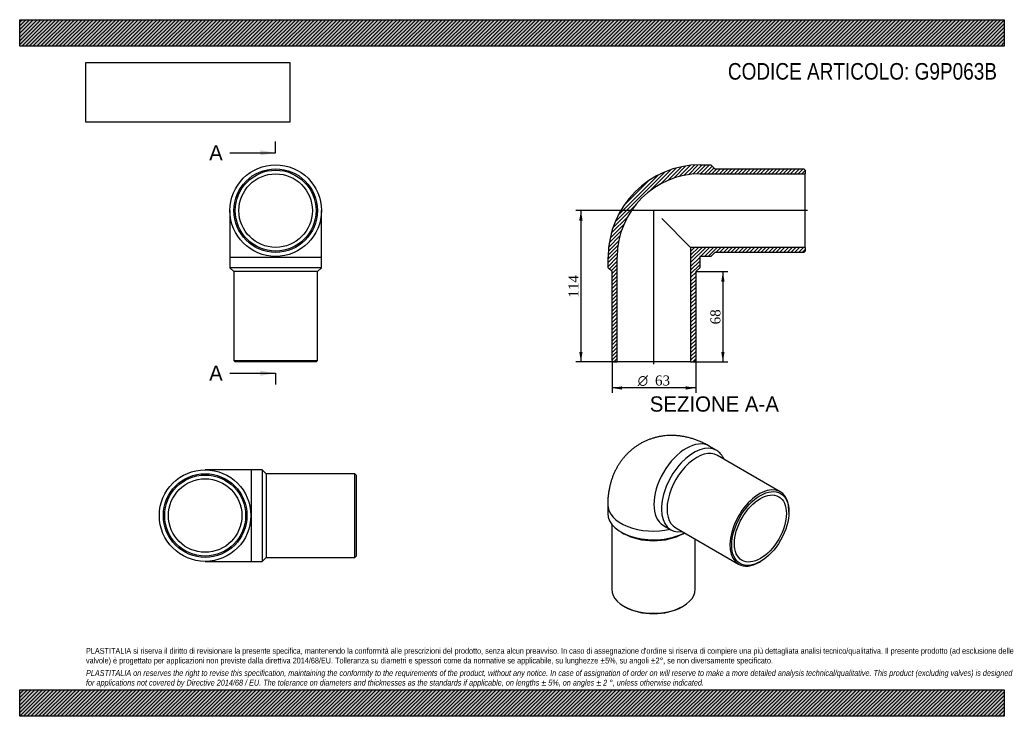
# Model space of a CAD drawing. Header units: millimetres. Extents: x 0 to 742, y 0 to 525.
import ezdxf
from ezdxf.enums import TextEntityAlignment as Align
from ezdxf.lldxf.tags import DXFTag

# ---------------------------------------------------------------- set-up
doc = ezdxf.new("R2010")
doc.units = ezdxf.units.MM
doc.header["$LTSCALE"] = 2.5
for name, color, linetype in [('Default', 7, 'Continuous'), ('DV4_Default', 7, 'Continuous'), ('G9P063B', 7, 'Continuous')]:
    doc.layers.add(name, color=color, linetype=linetype)
doc.styles.add('SEACAD_Solid_Edge_ANSI', font='seans.ttf')
doc.styles.add('SEACAD_Solid_Edge_ANSI1_Symbols', font='semeca1.ttf')
doc.styles.add('SEACAD_Times_New_Roman', font='times.ttf')
tags = doc.linetypes.add('CENTER2', pattern=[28.575, 19.05, -3.175, 3.175, -3.175]).pattern_tags.tags
tags[10:11] = [DXFTag(74, 4), DXFTag(75, 0), DXFTag(340, '0'), DXFTag(46, 0.0), DXFTag(50, 0.0), DXFTag(44, 0.0), DXFTag(45, 0.0)]
tags[8:9] = [DXFTag(74, 4), DXFTag(75, 0), DXFTag(340, '0'), DXFTag(46, 0.0), DXFTag(50, 0.0), DXFTag(44, 0.0), DXFTag(45, 0.0)]
tags[6:7] = [DXFTag(74, 4), DXFTag(75, 0), DXFTag(340, '0'), DXFTag(46, 0.0), DXFTag(50, 0.0), DXFTag(44, 0.0), DXFTag(45, 0.0)]
tags[4:5] = [DXFTag(74, 4), DXFTag(75, 0), DXFTag(340, '0'), DXFTag(46, 0.0), DXFTag(50, 0.0), DXFTag(44, 0.0), DXFTag(45, 0.0)]
doc.dimstyles.new('ANSImm', dxfattribs={"dimtxt": 7.5, "dimasz": 7.5, "dimexe": 3.75, "dimexo": 0, "dimgap": 1.875, "dimtad": 1, "dimdsep": 46, "dimtxsty": 'SEACAD_Times_New_Roman', "dimblk1": '_SE_FILLED', "dimblk2": '_SE_FILLED', "dimsah": 1, "dimcen": 3.75, "dimazin": 0, "dimtfac": 0.85, "dimtdec": 3, "dimtofl": 0, "dimtmove": 0, "dimatfit": 3, "dimfxl": 1, "dimarcsym": 0})
picture_1 = doc.add_image_def('image1.jpg', size_in_pixel=(4302, 1260))

# ---------------------------------------------------------------- blocks, each defined once
blk = doc.blocks.new('SE')
at = {"layer": 'G9P063B', "color": 7, "linetype": 'Continuous'}
for p, q in [((158.52, 381.11), (158.52, 346.11)), ((227.52, 346.11), (227.52, 381.11)), ((158.52, 346.11), (227.52, 346.11)), ((158.52, 346.11), (158.52, 338.11)), ((227.52, 338.11), (227.52, 346.11)), ((227.52, 338.11), (158.52, 338.11)), ((158.52, 338.11), (161.52, 335.11)), ((224.52, 335.11), (161.52, 335.11)), ((161.52, 335.11), (161.52, 268.11)), ((224.52, 335.11), (227.52, 338.11)), ((224.52, 268.11), (224.52, 335.11)), ((161.52, 268.11), (224.52, 268.11)), ((161.52, 268.11), (162.52, 267.11)), ((223.52, 267.11), (224.52, 268.11)), ((223.52, 267.11), (162.52, 267.11))]:
    blk.add_line(p, q, dxfattribs=at)
for radius in [34.5, 31.5, 30.5, 27.7]:
    blk.add_circle((193.02, 381.11), radius, dxfattribs=at)
blk = doc.blocks.new('SE1')
at = {"layer": 'G9P063B', "color": 7, "linetype": 'Continuous'}
for p, q in [((525.59, 200.38), (519.94, 203.65)), ((573.59, 169.21), (526.21, 196.56)), ((443.44, 159.48), (443.44, 152.95)), ((580.11, 153.97), (580.11, 154.79)), ((446.44, 144.83), (446.44, 95.8)), ((485.44, 143.89), (491.09, 140.63)), ((494.71, 142), (542.09, 114.65)), ((453.54, 138.87), (455.66, 137.64)), ((500.21, 137.64), (501.24, 138.23)), ((509.44, 95.8), (509.44, 133.5)), ((557.84, 116.21), (558.55, 116.62)), ((455.66, 82.94), (456.37, 82.53)), ((499.5, 82.53), (500.21, 82.94))]:
    blk.add_line(p, q, dxfattribs=at)
for centre, major_axis, start_param, end_param in [((502.69, 173.77), (-17.25, -29.88), 3.141593, 6.283185), ((508.34, 170.5), (17.25, 29.88), 0, 3.561704), ((510.46, 169.28), (15.75, 27.28), 0, 3.141593), ((508.34, 170.5), (17.25, 29.88), 5.863074, 6.283185), ((557.84, 141.93), (-15.75, -27.28), 2.356194, 6.283185), ((477.94, 159.48), (-34.5, 0), 0.000008, 1.944982), ((477.94, 152.95), (34.5, 0), 3.141593, 5.45291), ((477.94, 150.5), (31.5, 0), 3.926991, 5.497787), ((557.84, 141.93), (-15.75, -27.28), 0, 0.785398), ((477.94, 95.8), (-31.5, 0), 0, 3.141593), ((477.94, 94.98), (30.5, 0), 3.926991, 5.497787)]:
    blk.add_ellipse(centre, major_axis=major_axis, ratio=0.57735, start_param=start_param, end_param=end_param, dxfattribs=at)
for major_axis in [(15.25, 26.41), (13.85, 23.99)]:
    blk.add_ellipse((558.55, 141.52), major_axis=major_axis, ratio=0.57735, dxfattribs=at)
blk.add_open_spline([(519.94, 203.65), (519.34, 203.99), (518.04, 204.72), (515.71, 205.91), (513.1, 207.1), (510.45, 208.17), (507.78, 209.09), (505.11, 209.87), (502.44, 210.51), (499.77, 211.01), (497.12, 211.37), (494.49, 211.58), (491.87, 211.67), (489.29, 211.61), (486.73, 211.42), (484.21, 211.1), (481.73, 210.66), (479.29, 210.08), (476.91, 209.38), (474.57, 208.56), (472.3, 207.63), (470.09, 206.57), (467.94, 205.41), (465.86, 204.14), (463.86, 202.76), (461.94, 201.28), (460.09, 199.71), (458.34, 198.04), (456.67, 196.29), (455.09, 194.45), (453.6, 192.52), (452.2, 190.52), (450.9, 188.44), (449.7, 186.28), (448.6, 184.06), (447.6, 181.77), (446.7, 179.4), (445.91, 176.98), (445.22, 174.49), (444.64, 171.94), (444.17, 169.33), (443.81, 166.66), (443.57, 163.96), (443.45, 161.5), (443.44, 160.11), (443.44, 159.48)], degree=3, knots=[0, 0, 0, 0, 0.017023, 0.0436, 0.070086, 0.096319, 0.122256, 0.147872, 0.173153, 0.1981, 0.222718, 0.247025, 0.271038, 0.294779, 0.318271, 0.341537, 0.364599, 0.387479, 0.410199, 0.432778, 0.455237, 0.477595, 0.49987, 0.522082, 0.544247, 0.56638, 0.588502, 0.610631, 0.632789, 0.654997, 0.677278, 0.699654, 0.722151, 0.744794, 0.767609, 0.790622, 0.813861, 0.837351, 0.861115, 0.885173, 0.909539, 0.93422, 0.959212, 0.984502, 1, 1, 1, 1], dxfattribs=at)
blk = doc.blocks.new('SE2')
at = {"layer": 'G9P063B', "color": 7, "linetype": 'Continuous'}
for p, q in [((174.85, 185.79), (139.85, 185.79)), ((174.85, 116.79), (174.85, 185.79)), ((182.85, 185.79), (174.85, 185.79)), ((182.85, 185.79), (182.85, 116.79)), ((185.85, 182.79), (182.85, 185.79)), ((185.85, 182.79), (185.85, 119.79)), ((252.85, 182.79), (185.85, 182.79)), ((252.85, 119.79), (252.85, 182.79)), ((253.85, 181.79), (252.85, 182.79)), ((253.85, 181.79), (253.85, 120.79)), ((182.85, 116.79), (185.85, 119.79)), ((185.85, 119.79), (252.85, 119.79)), ((252.85, 119.79), (253.85, 120.79)), ((139.85, 116.79), (174.85, 116.79)), ((174.85, 116.79), (182.85, 116.79))]:
    blk.add_line(p, q, dxfattribs=at)
for radius in [34.5, 31.5, 30.5, 27.7]:
    blk.add_circle((139.85, 151.29), radius, dxfattribs=at)
blk = doc.blocks.new('SE4')
at = {"color": 7, "linetype": 'Continuous', "style": 'SEACAD_Solid_Edge_ANSI'}
blk.add_text('A', height=11.5, dxfattribs=at).set_placement((142.88, 430.43), align=Align.TOP_LEFT)
blk = doc.blocks.new('SE5')
at = {"color": 7, "linetype": 'Continuous', "style": 'SEACAD_Solid_Edge_ANSI'}
blk.add_text('A', height=11.5, dxfattribs=at).set_placement((142.88, 264.33), align=Align.TOP_LEFT)
blk = doc.blocks.new('SEANNOT_GROUP')
at = {"linetype": 'Continuous'}
blk.add_hatch(color=7, dxfattribs=at).paths.add_polyline_path([(181.52, 422.77), (193.02, 424.68), (181.52, 426.6)])
at = {"color": 7, "linetype": 'Continuous'}
blk.add_lwpolyline([(158.52, 424.68), (193.02, 424.68)], dxfattribs=at)
blk = doc.blocks.new('SEANNOT_GROUP1')
at = {"linetype": 'Continuous'}
blk.add_hatch(color=7, dxfattribs=at).paths.add_polyline_path([(181.52, 256.66), (193.02, 258.58), (181.52, 260.49)])
at = {"color": 7, "linetype": 'Continuous'}
blk.add_lwpolyline([(158.52, 258.58), (193.02, 258.58)], dxfattribs=at)
blk = doc.blocks.new('SE3')
at = {"layer": 'Default', "color": 7, "linetype": 'CENTER2'}
for p, q in [((193.02, 424.68), (193.02, 433.31)), ((193.02, 258.58), (193.02, 249.95))]:
    blk.add_line(p, q, dxfattribs=at)
at = {"layer": 'Default', "color": 7, "linetype": 'CENTER2', "const_width": 0.0001}
blk.add_lwpolyline([(193.02, 424.68), (193.02, 258.58)], dxfattribs=at)
at = {"layer": 'Default'}
for name in ['SE4', 'SEANNOT_GROUP', 'SE5', 'SEANNOT_GROUP1']:
    blk.add_blockref(name, (0, 0), dxfattribs=at)
blk = doc.blocks.new('SE6')
at = {"layer": 'G9P063B', "linetype": 'Continuous'}
h = blk.add_hatch(dxfattribs=at)
h.set_pattern_fill('LINE', scale=0.62992, angle=45, style=0)
edge = h.paths.add_edge_path()
edge.add_line((591.27, 412.61), (524.27, 412.61))
edge.add_line((524.27, 412.61), (521.27, 415.61))
edge.add_line((521.27, 415.61), (513.27, 415.61))
edge.add_arc((513.27, 346.11), 69.5, 90, 180)
edge.add_line((443.77, 346.11), (443.77, 338.11))
edge.add_line((443.77, 338.11), (446.77, 335.11))
edge.add_line((446.77, 335.11), (446.77, 268.11))
edge.add_line((446.77, 268.11), (447.77, 267.11))
edge.add_line((447.77, 267.11), (450.57, 267.11))
edge.add_line((450.57, 267.11), (450.57, 346.11))
edge.add_arc((513.27, 346.11), 62.7, 90, 180, ccw=False)
edge.add_line((513.27, 408.81), (592.27, 408.81))
edge.add_line((592.27, 408.81), (592.27, 411.61))
edge.add_line((592.27, 411.61), (591.27, 412.61))
h = blk.add_hatch(dxfattribs=at)
h.set_pattern_fill('LINE', scale=0.62992, angle=45, style=0)
edge = h.paths.add_edge_path()
edge.add_line((592.27, 350.61), (592.27, 353.41))
edge.add_line((592.27, 353.41), (505.97, 353.41))
edge.add_line((505.97, 353.41), (505.97, 267.11))
edge.add_line((505.97, 267.11), (508.77, 267.11))
edge.add_line((508.77, 267.11), (509.77, 268.11))
edge.add_line((509.77, 268.11), (509.77, 335.11))
edge.add_line((509.77, 335.11), (512.77, 338.11))
edge.add_line((512.77, 338.11), (512.77, 346.11))
edge.add_arc((513.27, 346.11), 0.5, 90, 180, ccw=False)
edge.add_line((513.27, 346.61), (521.27, 346.61))
edge.add_line((521.27, 346.61), (524.27, 349.61))
edge.add_line((524.27, 349.61), (591.27, 349.61))
edge.add_line((591.27, 349.61), (592.27, 350.61))
at = {"layer": 'DV4_Default', "color": 7, "linetype": 'CENTER2'}
for p, q in [((594.02, 381.11), (478.21, 381.11)), ((478.27, 265.36), (478.27, 381.2))]:
    blk.add_line(p, q, dxfattribs=at)
at = {"layer": 'G9P063B', "color": 7, "linetype": 'Continuous'}
for p, q in [((513.27, 415.61), (521.27, 415.61)), ((513.27, 408.81), (592.27, 408.81)), ((521.27, 415.61), (524.27, 412.61)), ((524.27, 412.61), (591.27, 412.61)), ((591.27, 412.61), (592.27, 411.61)), ((592.27, 411.61), (592.27, 408.81)), ((592.27, 353.41), (592.27, 408.81)), ((484.27, 375.11), (505.97, 353.41)), ((592.27, 353.41), (505.97, 353.41)), ((505.97, 353.41), (505.97, 267.11)), ((524.27, 349.61), (521.27, 346.61)), ((591.27, 349.61), (524.27, 349.61)), ((592.27, 350.61), (591.27, 349.61)), ((592.27, 353.41), (592.27, 350.61)), ((443.77, 338.11), (443.77, 346.11)), ((450.57, 267.11), (450.57, 346.11)), ((512.77, 346.11), (512.77, 338.11)), ((521.27, 346.61), (513.27, 346.61)), ((446.77, 335.11), (443.77, 338.11)), ((446.77, 268.11), (446.77, 335.11)), ((512.77, 338.11), (509.77, 335.11)), ((509.77, 335.11), (509.77, 268.11)), ((447.77, 267.11), (446.77, 268.11)), ((509.77, 268.11), (508.77, 267.11)), ((447.77, 267.11), (450.57, 267.11)), ((505.97, 267.11), (450.57, 267.11)), ((505.97, 267.11), (508.77, 267.11))]:
    blk.add_line(p, q, dxfattribs=at)
for radius in [69.5, 62.7, 0.5]:
    blk.add_arc((513.27, 346.11), radius, 90, 180, dxfattribs=at)
blk = doc.blocks.new('DMBLK237')
at = {"layer": 'Default', "linetype": 'Continuous'}
for points in [[(531.53, 327.61), (530.28, 335.11), (529.03, 327.61)], [(531.53, 274.61), (529.03, 274.61), (530.28, 267.11)]]:
    blk.add_hatch(color=7, dxfattribs=at).paths.add_polyline_path(points)
at = {"layer": 'Default', "color": 7, "linetype": 'Continuous'}
for p, q in [((509.77, 335.11), (534.03, 335.11)), ((530.28, 335.11), (530.28, 267.11)), ((505.97, 267.11), (534.03, 267.11))]:
    blk.add_line(p, q, dxfattribs=at)
at = {"layer": 'Default', "color": 7, "linetype": 'Continuous', "style": 'SEACAD_Times_New_Roman'}
blk.add_text('68', height=7.5, rotation=90, dxfattribs=at).set_placement((520.91, 295.42), align=Align.TOP_LEFT)
blk = doc.blocks.new('_SE_FILLED')
at = {"color": 0}
blk.add_line((0, 0), (-1, 0), dxfattribs=at)
blk.add_solid([(0, 0), (-1, -0.1665), (-1, 0.1665), (0, 0)], dxfattribs=at)
blk = doc.blocks.new('DMBLK238')
at = {"layer": 'Default', "linetype": 'Continuous'}
for points in [[(421.97, 373.61), (424.47, 373.61), (423.22, 381.11)], [(421.97, 274.61), (423.22, 267.11), (424.47, 274.61)]]:
    blk.add_hatch(color=7, dxfattribs=at).paths.add_polyline_path(points)
at = {"layer": 'Default', "color": 7, "linetype": 'Continuous'}
for p, q in [((478.27, 381.11), (419.47, 381.11)), ((423.22, 381.11), (423.22, 267.11)), ((450.57, 267.11), (419.47, 267.11))]:
    blk.add_line(p, q, dxfattribs=at)
at = {"layer": 'Default', "color": 7, "linetype": 'Continuous', "style": 'SEACAD_Times_New_Roman'}
blk.add_text('114', height=7.5, rotation=90, dxfattribs=at).set_placement((413.84, 315.58), align=Align.TOP_LEFT)
blk = doc.blocks.new('GDimGGroup')
at = {"layer": 'Default', "linetype": 'Continuous'}
for points in [[(454.27, 246.21), (454.27, 248.71), (446.77, 247.46)], [(502.27, 246.21), (509.77, 247.46), (502.27, 248.71)]]:
    blk.add_hatch(color=7, dxfattribs=at).paths.add_polyline_path(points)
at = {"layer": 'Default', "color": 7, "linetype": 'Continuous'}
for p, q in [((446.77, 268.11), (446.77, 243.71)), ((509.77, 268.11), (509.77, 243.71)), ((509.77, 247.46), (446.77, 247.46))]:
    blk.add_line(p, q, dxfattribs=at)
for s, style, p in [('O', 'SEACAD_Solid_Edge_ANSI1_Symbols', (466.05, 256.84)), ('63', 'SEACAD_Times_New_Roman', (479.11, 256.84))]:
    blk.add_text(s, height=7.5, dxfattribs=dict(at, style=style)).set_placement(p, align=Align.TOP_LEFT)

msp = doc.modelspace()

# ---------------------------------------------------------------- hatches: boundary and pattern name
at = {"layer": 'Default', "linetype": 'Continuous'}
h = msp.add_hatch(dxfattribs=at)
h.set_pattern_fill('LINE', scale=0.62992, angle=45, style=0)
h.paths.add_polyline_path([(742.5, 505), (742.5, 525), (0, 525), (0, 505)])
for points in [[(742.5, 505), (742.5, 525), (0, 525), (0, 505)], [(742.5, 0), (742.5, 20), (0, 20), (0, 0)]]:
    msp.add_hatch(color=7, dxfattribs=at).paths.add_polyline_path(points)
h = msp.add_hatch(dxfattribs=at)
h.set_pattern_fill('LINE', scale=0.62992, angle=45, style=0)
h.paths.add_polyline_path([(742.5, 0), (742.5, 20), (0, 20), (0, 0)])

# ---------------------------------------------------------------- linework, layer by layer
at = {"layer": 'Default', "color": 7, "linetype": 'Continuous'}
for p, q in [((0, 525), (742.5, 525)), ((0, 505), (0, 525)), ((742.5, 525), (742.5, 505)), ((742.5, 505), (0, 505)), ((0, 20), (742.5, 20)), ((0, 0), (0, 20)), ((742.5, 20), (742.5, 0)), ((742.5, 0), (0, 0))]:
    msp.add_line(p, q, dxfattribs=at)

# ---------------------------------------------------------------- block references
at = {"layer": 'Default'}
for name in ['SE3', 'SE', 'SE6', 'GDimGGroup', 'SE1', 'SE2']:
    msp.add_blockref(name, (0, 0), dxfattribs=at)

# ---------------------------------------------------------------- texts
at = {"layer": 'Default', "color": 7, "linetype": 'Continuous', "style": 'SEACAD_Solid_Edge_ANSI'}
msp.add_text('SEZIONE A-A', height=11.5, dxfattribs=at).set_placement((475.127, 241.111), align=Align.TOP_LEFT)
at = {"layer": 'Default', "attachment_point": 1}
for s, insert, char_height, width in [('{\\fArial Narrow|b0||i0||c0|p34;\\C7;\\H12.5;\\W1.;CODICE ARTICOLO: G9P063B}', (534.056, 492.323), 12.5, 210.39641), ("{\\fArial Narrow|b0||i0||c0|p34;\\C7;\\H4.375;\\W1.;PLASTITALIA si riserva il diritto di revisionare la presente specifica, mantenendo la conformità alle prescrizioni del prodotto, senza alcun preavviso. In caso di assegnazione d'ordine si riserva di compiere una più dettagliata analisi tecnico/qualitativa. Il presente prodotto (ad esclusione delle \\P}{\\fArial Narrow|b0||i0||c0|p34;\\C7;\\H4.375;\\W1.;valvole) è progettato per applicazioni non previste dalla direttiva 2014/68/EU. Tolleranza su diametri e spessori come da normative se applicabile, su lunghezze ±5%, su angoli ±2°, se non diversamente specificato.\\P}{\\fArial Narrow|b0||i0||c0|p34;\\C7;\\H1.25;\\W1.;   \\P}{\\fArial Narrow|b0||i1||c0|p34;\\C7;\\H4.375;\\W1.;PLASTITALIA on reserves the right to revise this specification, maintaining the conformity to the requirements of the product, without any notice. In case of assignation of order on will reserve to make a more detailed analysis technical/qualitative. This product (excluding valves) is designed \\P}{\\fArial Narrow|b0||i1||c0|p34;\\C7;\\H4.375;\\W1.;for applications not covered by Directive 2014/68 / EU. The tolerance on diameters and thicknesses as the standards if applicable, on lengths ± 5%, on angles ± 2 °, unless otherwise indicated.\\P}", (50, 51.506), 4.375, 642.5)]:
    msp.add_mtext(s, dxfattribs=dict(at, insert=insert, char_height=char_height, width=width))

# ---------------------------------------------------------------- dimensions: what is measured, and where the dimension line sits
at = {"layer": 'Default', "color": 7, "linetype": 'Continuous'}
for base, p1, p2, picture, middle in [((411.664, 276.564), (478.266, 381.111), (450.566, 267.111), 'DMBLK238', (423.217, 324.111)), ((530.285, 267.111), (509.766, 335.111), (505.966, 267.111), 'DMBLK237', (530.285, 301.111))]:
    dim = msp.add_linear_dim(base=base, p1=p1, p2=p2, angle=90, text='\\A1;<>', dimstyle='ANSImm', dxfattribs=at)
    dim.commit()
    dim.dimension.update_dxf_attribs({"geometry": picture, "text_midpoint": middle, "dimtype": 160})

# ---------------------------------------------------------------- pictures from other files: only their frames are drawn
image = msp.add_image(picture_1, insert=(50, 447.758), size_in_units=(153.643, 45))
image.dxf.flags = 7

doc.saveas('drawing.dxf')
